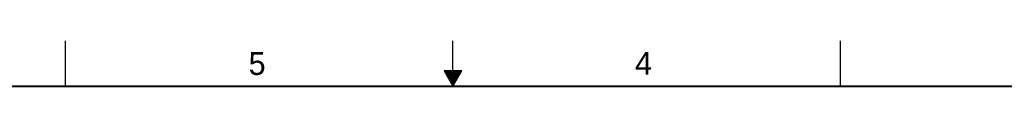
# Model space of a CAD drawing. Header units: inches. Extents: x 0 to 34, y 0 to 22.
# Tile 31 of 52: x 12.2 to 23, y 21.5 to 22. Entities that reach past the tile are written whole.
import ezdxf

# ---------------------------------------------------------------- set-up
doc = ezdxf.new("R2010")
doc.units = ezdxf.units.IN
doc.header["$LTSCALE"] = 1.87
doc.header["$MEASUREMENT"] = 0
doc.layers.get('0').update_dxf_attribs({"linetype": 'CONTINUOUS'})
doc.styles.add('TEXTSTYLE_2', font='txt')

msp = doc.modelspace()

# ---------------------------------------------------------------- linework, layer by layer
at = {"color": 2, "linetype": 'CONTINUOUS'}
for p, q in [((12.75, 21.5), (12.75, 22)), ((17, 21.5), (17, 22)), ((21.25, 22), (21.25, 21.5)), ((16.902, 21.67), (17, 21.5)), ((17.098, 21.67), (16.902, 21.67)), ((16.908, 21.66), (17.092, 21.66)), ((16.913, 21.65), (17.087, 21.65)), ((16.919, 21.64), (17.081, 21.64)), ((16.925, 21.63), (17.075, 21.63)), ((16.931, 21.62), (17.069, 21.62)), ((16.937, 21.61), (17.064, 21.61)), ((17, 21.5), (17.098, 21.67)), ((16.942, 21.6), (17.058, 21.6)), ((16.948, 21.59), (17.052, 21.59)), ((16.954, 21.58), (17.046, 21.58)), ((16.96, 21.57), (17.04, 21.57)), ((16.965, 21.56), (17.035, 21.56)), ((16.971, 21.55), (17.029, 21.55)), ((16.977, 21.54), (17.023, 21.54)), ((16.983, 21.53), (17.017, 21.53)), ((16.988, 21.52), (17.012, 21.52)), ((16.994, 21.51), (17.006, 21.51))]:
    msp.add_line(p, q, dxfattribs=at)
at = {"color": 7, "linetype": 'CONTINUOUS', "const_width": 0.02}
msp.add_lwpolyline([(33.5, 21.5), (0.5, 21.5)], dxfattribs=at)

# ---------------------------------------------------------------- texts
at = {"color": 2, "linetype": 'CONTINUOUS', "char_height": 0.25, "width": 0.25, "attachment_point": 1, "line_spacing_factor": 0.9, "style": 'TEXTSTYLE_2'}
for s, insert in [('5', (14.758, 21.875)), ('4', (18.998, 21.878))]:
    msp.add_mtext(s, dxfattribs=dict(at, insert=insert))

doc.saveas('drawing.dxf')
